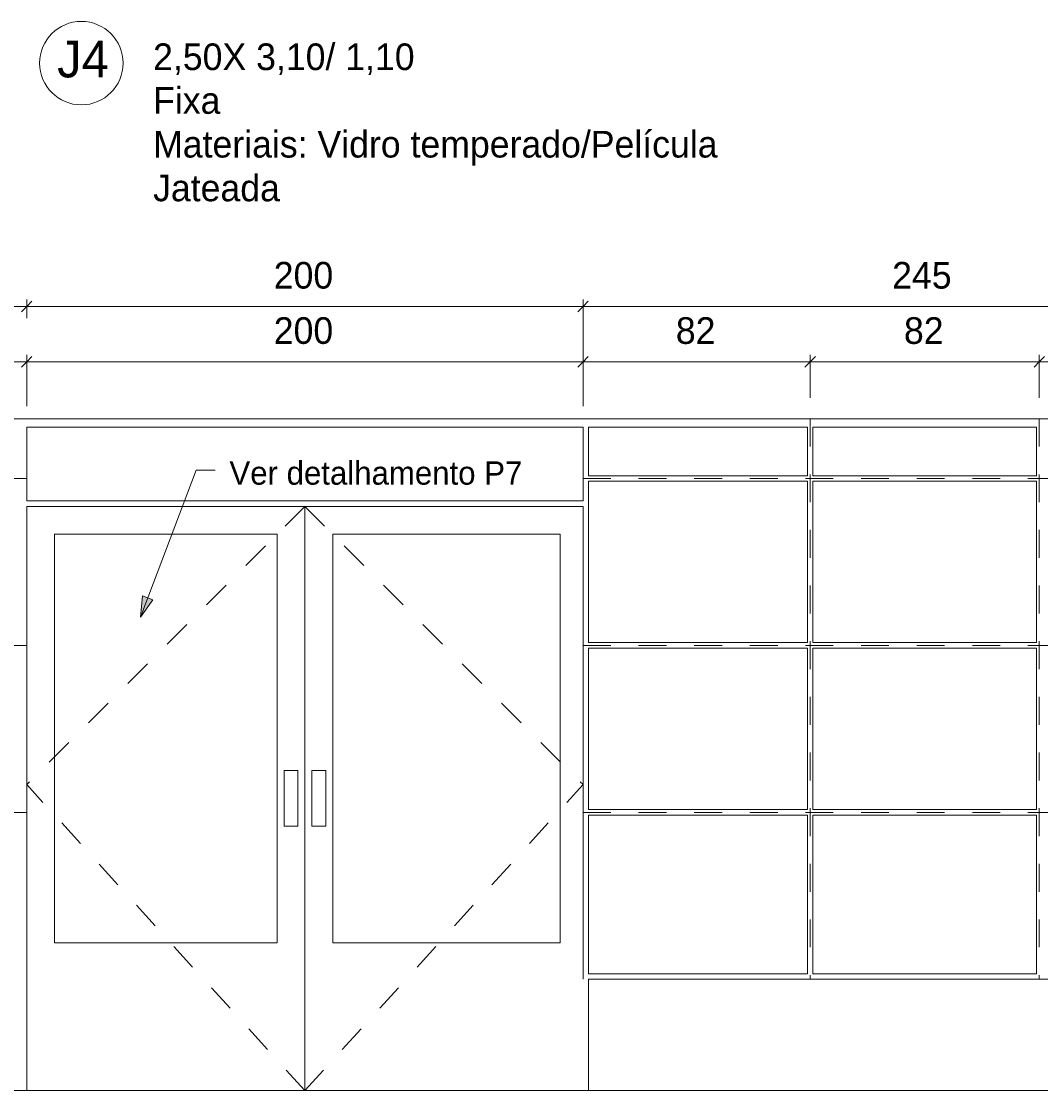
# Model space of a CAD drawing. Header units: metres. Extents: x -1.1 to 55.8, y -6.6 to 5.6.
# Tile 10 of 17: x 37.1 to 40.8, y -6.5 to -2.6. Entities that reach past the tile are written whole.
import ezdxf

# ---------------------------------------------------------------- set-up
doc = ezdxf.new("R2010")
doc.units = ezdxf.units.M
doc.linetypes.add('Oculta', pattern=[0.007144, 0.004763, -0.002381])
doc.linetypes.add('Projeção', pattern=[0.003969, 0.002381, -0.001587])
for name, color, linetype, lineweight in [('A-ANNO-DIMS', 211, 'Continuous', 9), ('A-ANNO-DIMS-25', 211, 'Continuous', 9), ('A-DETL', 90, 'Continuous', 18), ('A-DETL-HDLN', 90, 'Oculta', 18), ('A-FLOR-OVHD', 1, 'Projeção', 18), ('G-ANNO-TEXT', 231, 'Continuous', 9)]:
    doc.layers.add(name, color=color, linetype=linetype, lineweight=lineweight)
doc.styles.add('Century Gothic', font='GOTHIC.TTF', dxfattribs={"height": 0.095807})
doc.styles.add('Century Gothic_1', font='GOTHIC.TTF', dxfattribs={"height": 0.131735})
doc.styles.add('Century Gothic_2', font='GOTHIC.TTF', dxfattribs={"height": 0.083832})
doc.dimstyles.new('_Cotas_detalhamento_4_mm__', dxfattribs={"dimscale": 0.3048, "dimtxt": 0.1, "dimasz": 0.123031, "dimexe": 0.082021, "dimexo": 0.246063, "dimgap": 0.123031, "dimtad": 1, "dimdec": 0, "dimlfac": 100, "dimzin": 0, "dimdsep": 46, "dimtxsty": 'Century Gothic', "dimblk1": 'OBLIQUE', "dimblk2": 'OBLIQUE', "dimsah": 1, "dimcen": 0.09, "dimdle": 0.410105, "dimazin": 0, "dimtfac": 1, "dimtdec": 4, "dimtix": 1, "dimtmove": 0, "dimatfit": 3, "dimfxl": 1, "dimtvp": 1, "dimtolj": 1, "dimtzin": 0, "dimarcsym": 2})

# ---------------------------------------------------------------- blocks, each defined once
blk = doc.blocks.new('DIMBLOCK105-DETALHAMENTO ESQUADRIAS')
at = {"layer": 'A-ANNO-DIMS-25', "lineweight": 18}
for p, q in [((36.3323, -3.8398), (36.3136, -3.8586)), ((36.3323, -3.8398), (36.3511, -3.8211)), ((37.156, -3.8398), (37.1373, -3.8586)), ((37.156, -3.8398), (37.1748, -3.8211))]:
    blk.add_line(p, q, dxfattribs=at)
at = {"layer": 'A-ANNO-DIMS-25'}
for p, q in [((36.3323, -3.9693), (36.3323, -3.8148)), ((36.3323, -3.8398), (37.156, -3.8398)), ((36.3323, -3.8398), (36.3323, -3.9693)), ((37.156, -3.9993), (37.156, -3.8148)), ((37.156, -3.8398), (37.156, -3.9993))]:
    blk.add_line(p, q, dxfattribs=at)
at = {"layer": 'A-ANNO-DIMS-25', "color": 0, "insert": (36.6696, -3.6796), "char_height": 0.09581, "width": 0.179048, "attachment_point": 1, "line_spacing_factor": 0.984117, "style": 'Century Gothic'}
blk.add_mtext('82', dxfattribs=at)
blk = doc.blocks.new('_Oblique')
at = {"color": 0, "linetype": 'ByBlock', "lineweight": -2}
blk.add_line((-0.5, -0.5), (0.5, 0.5), dxfattribs=at)
blk = doc.blocks.new('DIMBLOCK106-DETALHAMENTO ESQUADRIAS')
at = {"layer": 'A-ANNO-DIMS-25', "lineweight": 18}
for p, q in [((37.156, -3.8398), (37.1373, -3.8586)), ((37.156, -3.8398), (37.1748, -3.8211)), ((39.156, -3.8398), (39.1373, -3.8586)), ((39.156, -3.8398), (39.1748, -3.8211))]:
    blk.add_line(p, q, dxfattribs=at)
at = {"layer": 'A-ANNO-DIMS-25'}
for p, q in [((37.156, -3.9993), (37.156, -3.8148)), ((37.156, -3.8398), (39.156, -3.8398)), ((37.156, -3.8398), (37.156, -3.9993)), ((39.156, -3.9993), (39.156, -3.8148)), ((39.156, -3.8398), (39.156, -3.9993))]:
    blk.add_line(p, q, dxfattribs=at)
at = {"layer": 'A-ANNO-DIMS-25', "color": 0, "insert": (38.0441, -3.6796), "char_height": 0.09581, "width": 0.268571, "attachment_point": 1, "line_spacing_factor": 0.984117, "style": 'Century Gothic'}
blk.add_mtext('200', dxfattribs=at)
blk = doc.blocks.new('DIMBLOCK107-DETALHAMENTO ESQUADRIAS')
at = {"layer": 'A-ANNO-DIMS-25', "lineweight": 18}
for p, q in [((39.156, -3.8398), (39.1373, -3.8586)), ((39.156, -3.8398), (39.1748, -3.8211)), ((39.9727, -3.8398), (39.954, -3.8586)), ((39.9727, -3.8398), (39.9915, -3.8211))]:
    blk.add_line(p, q, dxfattribs=at)
at = {"layer": 'A-ANNO-DIMS-25'}
for p, q in [((39.156, -3.9993), (39.156, -3.8148)), ((39.156, -3.8398), (39.9727, -3.8398)), ((39.156, -3.8398), (39.156, -3.9993)), ((39.9727, -3.9693), (39.9727, -3.8148)), ((39.9727, -3.8398), (39.9727, -3.9693))]:
    blk.add_line(p, q, dxfattribs=at)
at = {"layer": 'A-ANNO-DIMS-25', "color": 0, "insert": (39.4898, -3.6796), "char_height": 0.09581, "width": 0.179048, "attachment_point": 1, "line_spacing_factor": 0.984117, "style": 'Century Gothic'}
blk.add_mtext('82', dxfattribs=at)
blk = doc.blocks.new('DIMBLOCK108-DETALHAMENTO ESQUADRIAS')
at = {"layer": 'A-ANNO-DIMS-25', "lineweight": 18}
for p, q in [((39.9727, -3.8398), (39.954, -3.8586)), ((39.9727, -3.8398), (39.9915, -3.8211)), ((40.7964, -3.8398), (40.7777, -3.8586)), ((40.7964, -3.8398), (40.8152, -3.8211))]:
    blk.add_line(p, q, dxfattribs=at)
at = {"layer": 'A-ANNO-DIMS-25'}
for p, q in [((39.9727, -3.9693), (39.9727, -3.8148)), ((39.9727, -3.8398), (40.7964, -3.8398)), ((39.9727, -3.8398), (39.9727, -3.9693)), ((40.7964, -3.9693), (40.7964, -3.8148)), ((40.7964, -3.8398), (40.7964, -3.9693))]:
    blk.add_line(p, q, dxfattribs=at)
at = {"layer": 'A-ANNO-DIMS-25', "color": 0, "insert": (40.31, -3.6796), "char_height": 0.09581, "width": 0.179048, "attachment_point": 1, "line_spacing_factor": 0.984117, "style": 'Century Gothic'}
blk.add_mtext('82', dxfattribs=at)
blk = doc.blocks.new('DIMBLOCK109-DETALHAMENTO ESQUADRIAS')
at = {"layer": 'A-ANNO-DIMS-25', "lineweight": 18}
for p, q in [((40.7964, -3.8398), (40.7777, -3.8586)), ((40.7964, -3.8398), (40.8152, -3.8211)), ((41.6131, -3.8398), (41.5944, -3.8586)), ((41.6131, -3.8398), (41.6319, -3.8211))]:
    blk.add_line(p, q, dxfattribs=at)
at = {"layer": 'A-ANNO-DIMS-25'}
for p, q in [((40.7964, -3.9693), (40.7964, -3.8148)), ((40.7964, -3.8398), (41.7381, -3.8398)), ((40.7964, -3.8398), (40.7964, -3.9693)), ((41.6131, -3.9693), (41.6131, -3.8148)), ((41.6131, -3.8398), (41.6131, -3.9693))]:
    blk.add_line(p, q, dxfattribs=at)
at = {"layer": 'A-ANNO-DIMS-25', "color": 0, "insert": (41.1302, -3.6796), "char_height": 0.09581, "width": 0.179048, "attachment_point": 1, "line_spacing_factor": 0.984117, "style": 'Century Gothic'}
blk.add_mtext('82', dxfattribs=at)
blk = doc.blocks.new('DIMBLOCK116-DETALHAMENTO ESQUADRIAS')
at = {"layer": 'A-ANNO-DIMS-25'}
for p, q in [((41.6031, -3.5054), (41.6031, -3.6661)), ((41.6031, -3.6411), (41.6031, -3.5054)), ((39.156, -3.9993), (39.156, -3.6161)), ((41.7281, -3.6411), (39.156, -3.6411)), ((39.156, -3.6411), (39.156, -3.9993))]:
    blk.add_line(p, q, dxfattribs=at)
at = {"layer": 'A-ANNO-DIMS-25', "lineweight": 18}
for p, q in [((39.156, -3.6411), (39.1373, -3.6599)), ((39.156, -3.6411), (39.1748, -3.6224)), ((41.6031, -3.6411), (41.5844, -3.6599)), ((41.6031, -3.6411), (41.6219, -3.6224))]:
    blk.add_line(p, q, dxfattribs=at)
at = {"layer": 'A-ANNO-DIMS-25', "color": 0, "insert": (40.2676, -3.4809), "char_height": 0.09581, "width": 0.268571, "attachment_point": 1, "line_spacing_factor": 0.984117, "style": 'Century Gothic'}
blk.add_mtext('245', dxfattribs=at)
blk = doc.blocks.new('DIMBLOCK117-DETALHAMENTO ESQUADRIAS')
at = {"layer": 'A-ANNO-DIMS-25', "lineweight": 18}
for p, q in [((37.156, -3.6411), (37.1373, -3.6599)), ((37.156, -3.6411), (37.1748, -3.6224)), ((39.156, -3.6411), (39.1373, -3.6599)), ((39.156, -3.6411), (39.1748, -3.6224))]:
    blk.add_line(p, q, dxfattribs=at)
at = {"layer": 'A-ANNO-DIMS-25'}
for p, q in [((37.156, -3.6825), (37.156, -3.6161)), ((39.156, -3.6411), (37.156, -3.6411)), ((37.156, -3.6411), (37.156, -3.6825)), ((39.156, -3.9993), (39.156, -3.6161)), ((39.156, -3.6411), (39.156, -3.9993))]:
    blk.add_line(p, q, dxfattribs=at)
at = {"layer": 'A-ANNO-DIMS-25', "color": 0, "insert": (38.0441, -3.4809), "char_height": 0.09581, "width": 0.268571, "attachment_point": 1, "line_spacing_factor": 0.984117, "style": 'Century Gothic'}
blk.add_mtext('200', dxfattribs=at)
blk = doc.blocks.new('DIMBLOCK118-DETALHAMENTO ESQUADRIAS')
at = {"layer": 'A-ANNO-DIMS-25'}
for p, q in [((33.8531, -3.5725), (33.8531, -3.6661)), ((33.8531, -3.6411), (33.8531, -3.5725)), ((37.156, -3.6411), (33.7281, -3.6411)), ((37.156, -3.6825), (37.156, -3.6161)), ((37.156, -3.6411), (37.156, -3.6825))]:
    blk.add_line(p, q, dxfattribs=at)
at = {"layer": 'A-ANNO-DIMS-25', "lineweight": 18}
for p, q in [((33.8531, -3.6411), (33.8344, -3.6599)), ((33.8531, -3.6411), (33.8719, -3.6224)), ((37.156, -3.6411), (37.1373, -3.6599)), ((37.156, -3.6411), (37.1748, -3.6224))]:
    blk.add_line(p, q, dxfattribs=at)
at = {"layer": 'A-ANNO-DIMS-25', "color": 0, "insert": (35.3926, -3.4809), "char_height": 0.09581, "width": 0.268571, "attachment_point": 1, "line_spacing_factor": 0.984117, "style": 'Century Gothic'}
blk.add_mtext('330', dxfattribs=at)

msp = doc.modelspace()

# ---------------------------------------------------------------- hatches: boundary and pattern name
at = {"layer": 'G-ANNO-TEXT'}
msp.add_hatch(color=250, dxfattribs=at).paths.add_polyline_path([(37.5644, -4.7582), (37.6097, -4.6951), (37.5721, -4.6809)], flags=0)

# ---------------------------------------------------------------- linework, layer by layer
at = {"layer": 'A-DETL'}
for p, q in [((33.8631, -4.0443), (41.6131, -4.0443)), ((37.156, -4.0743), (37.156, -4.3393)), ((37.156, -4.0743), (39.156, -4.0743)), ((39.156, -4.0743), (39.156, -4.3393)), ((39.176, -4.0743), (39.176, -4.2493)), ((39.176, -4.0743), (39.9627, -4.0743)), ((39.9627, -4.0743), (39.9627, -4.2493)), ((39.9827, -4.0743), (39.9827, -4.2493)), ((39.9827, -4.0743), (40.7864, -4.0743)), ((40.7864, -4.0743), (40.7864, -4.2493)), ((39.176, -4.2493), (39.9627, -4.2493)), ((39.9827, -4.2493), (40.7864, -4.2493)), ((39.176, -4.2693), (39.9627, -4.2693)), ((39.176, -4.2693), (39.176, -4.8493)), ((39.9627, -4.2693), (39.9627, -4.8493)), ((39.9827, -4.2693), (40.7864, -4.2693)), ((39.9827, -4.2693), (39.9827, -4.8493)), ((40.7864, -4.2693), (40.7864, -4.8493)), ((37.156, -4.3393), (39.156, -4.3393)), ((37.156, -4.3593), (39.156, -4.3593)), ((37.156, -4.3593), (37.156, -6.4593)), ((38.156, -6.4593), (38.156, -4.3593)), ((39.156, -4.3593), (39.156, -6.0593)), ((37.256, -4.4593), (37.256, -5.9287)), ((37.256, -4.4593), (38.056, -4.4593)), ((38.056, -5.9287), (38.056, -4.4593)), ((38.256, -5.9287), (38.256, -4.4593)), ((38.256, -4.4593), (39.0743, -4.4593)), ((39.0743, -4.4593), (39.0743, -5.9287)), ((39.176, -4.8493), (39.9627, -4.8493)), ((39.176, -4.8693), (39.9627, -4.8693)), ((39.176, -4.8693), (39.176, -5.4493)), ((39.9627, -4.8693), (39.9627, -5.4493)), ((39.9827, -4.8493), (40.7864, -4.8493)), ((39.9827, -4.8693), (40.7864, -4.8693)), ((39.9827, -4.8693), (39.9827, -5.4493)), ((40.7864, -4.8693), (40.7864, -5.4493)), ((38.081, -5.3093), (38.081, -5.5093)), ((38.131, -5.3093), (38.081, -5.3093)), ((38.131, -5.3093), (38.131, -5.5093)), ((38.181, -5.3093), (38.181, -5.5093)), ((38.181, -5.3093), (38.231, -5.3093)), ((38.231, -5.3093), (38.231, -5.5093)), ((39.176, -5.4493), (39.9627, -5.4493)), ((39.9827, -5.4493), (40.7864, -5.4493)), ((39.176, -5.4693), (39.9627, -5.4693)), ((39.176, -5.4693), (39.176, -6.0393)), ((39.9627, -5.4693), (39.9627, -6.0393)), ((39.9827, -5.4693), (40.7864, -5.4693)), ((39.9827, -5.4693), (39.9827, -6.0393)), ((40.7864, -5.4693), (40.7864, -6.0393)), ((38.131, -5.5093), (38.081, -5.5093)), ((38.181, -5.5093), (38.231, -5.5093)), ((37.256, -5.9287), (38.056, -5.9287)), ((38.256, -5.9287), (39.0743, -5.9287)), ((39.176, -6.0393), (39.9627, -6.0393)), ((39.176, -6.0593), (41.6131, -6.0593)), ((39.176, -6.0593), (39.176, -6.4593)), ((39.9827, -6.0393), (40.7864, -6.0393)), ((33.7931, -6.4593), (41.6131, -6.4593))]:
    msp.add_line(p, q, dxfattribs=at)
msp.add_circle((37.3523, -2.7663), 0.15, dxfattribs=at)
at = {"layer": 'A-DETL-HDLN'}
for p, q in [((39.9727, -4.0443), (39.9727, -6.0593)), ((40.7964, -4.0443), (40.7964, -6.0593)), ((33.8631, -4.2593), (37.156, -4.2593)), ((39.156, -4.2593), (41.6131, -4.2593)), ((33.8631, -4.8593), (37.156, -4.8593)), ((39.156, -4.8593), (41.6131, -4.8593)), ((33.8631, -5.4593), (37.156, -5.4593)), ((39.156, -5.4593), (41.6131, -5.4593))]:
    msp.add_line(p, q, dxfattribs=at)
at = {"layer": 'A-FLOR-OVHD'}
for p, q in [((38.156, -4.3593), (37.156, -5.3593)), ((38.156, -4.3593), (39.156, -5.3593)), ((38.156, -6.4593), (37.156, -5.3593)), ((38.156, -6.4593), (39.156, -5.3593))]:
    msp.add_line(p, q, dxfattribs=at)
at = {"layer": 'G-ANNO-TEXT', "color": 250}
for p, q in [((37.5644, -4.7582), (37.7646, -4.2288)), ((37.7646, -4.2288), (37.8339, -4.2288)), ((37.5721, -4.6809), (37.5644, -4.7582)), ((37.6097, -4.6951), (37.5721, -4.6809)), ((37.5644, -4.7582), (37.6097, -4.6951))]:
    msp.add_line(p, q, dxfattribs=at)

# ---------------------------------------------------------------- texts
at = {"layer": 'G-ANNO-TEXT', "color": 7, "attachment_point": 1, "line_spacing_factor": 0.984117}
for s, insert, char_height, width, style in [('J4', (37.2653, -2.6859), 0.13174, 0.224393, 'Century Gothic_1'), ('2,50X 3,10/ 1,10\\PFixa\\PMateriais: Vidro temperado/Película\\PJateada', (37.6103, -2.6955), 0.095807, 2.754, 'Century Gothic'), ('Ver detalhamento P7', (37.8847, -4.1976), 0.083832, 1.42688, 'Century Gothic_2')]:
    msp.add_mtext(s, dxfattribs=dict(at, insert=insert, char_height=char_height, width=width, style=style))

# ---------------------------------------------------------------- dimensions: what is measured, and where the dimension line sits
at = {"layer": 'A-ANNO-DIMS'}
for base, p1, p2, override, picture, middle in [((33.8531, -3.6411), (37.156, -3.7575), (33.8531, -3.6475), {"dimpost": '<>', "dimfxl": 3.304731}, 'DIMBLOCK118-DETALHAMENTO ESQUADRIAS', (35.5046, -3.5533)), ((37.156, -3.6411), (39.156, -4.0743), (37.156, -3.7575), {"dimpost": '<>', "dimfxl": 2.024936}, 'DIMBLOCK117-DETALHAMENTO ESQUADRIAS', (38.156, -3.5533)), ((39.156, -3.6411), (41.6031, -3.5804), (39.156, -4.0743), {"dimpost": '<>', "dimfxl": 2.496447}, 'DIMBLOCK116-DETALHAMENTO ESQUADRIAS', (40.3796, -3.5533)), ((37.156, -3.8398), (36.3323, -4.0443), (37.156, -4.0743), {"dimpost": '<>', "dimfxl": 0.824246}, 'DIMBLOCK105-DETALHAMENTO ESQUADRIAS', (36.7442, -3.752)), ((39.156, -3.8398), (37.156, -4.0743), (39.156, -4.0743), {"dimpost": '<>', "dimfxl": 2}, 'DIMBLOCK106-DETALHAMENTO ESQUADRIAS', (38.156, -3.752)), ((39.9727, -3.8398), (39.156, -4.0743), (39.9727, -4.0443), {"dimpost": '<>', "dimfxl": 0.817251}, 'DIMBLOCK107-DETALHAMENTO ESQUADRIAS', (39.5644, -3.752)), ((40.7964, -3.8398), (39.9727, -4.0443), (40.7964, -4.0443), {"dimpost": '<>', "dimfxl": 0.8237}, 'DIMBLOCK108-DETALHAMENTO ESQUADRIAS', (40.3846, -3.752)), ((41.6131, -3.8398), (40.7964, -4.0443), (41.6131, -4.0443), {"dimpost": '<>', "dimfxl": 0.8167}, 'DIMBLOCK109-DETALHAMENTO ESQUADRIAS', (41.2048, -3.752))]:
    dim = msp.add_linear_dim(base=base, p1=p1, p2=p2, dimstyle='_Cotas_detalhamento_4_mm__', override=override, dxfattribs=at)
    dim.commit()
    dim.dimension.update_dxf_attribs({"geometry": picture, "text_midpoint": middle})

doc.saveas('drawing.dxf')
